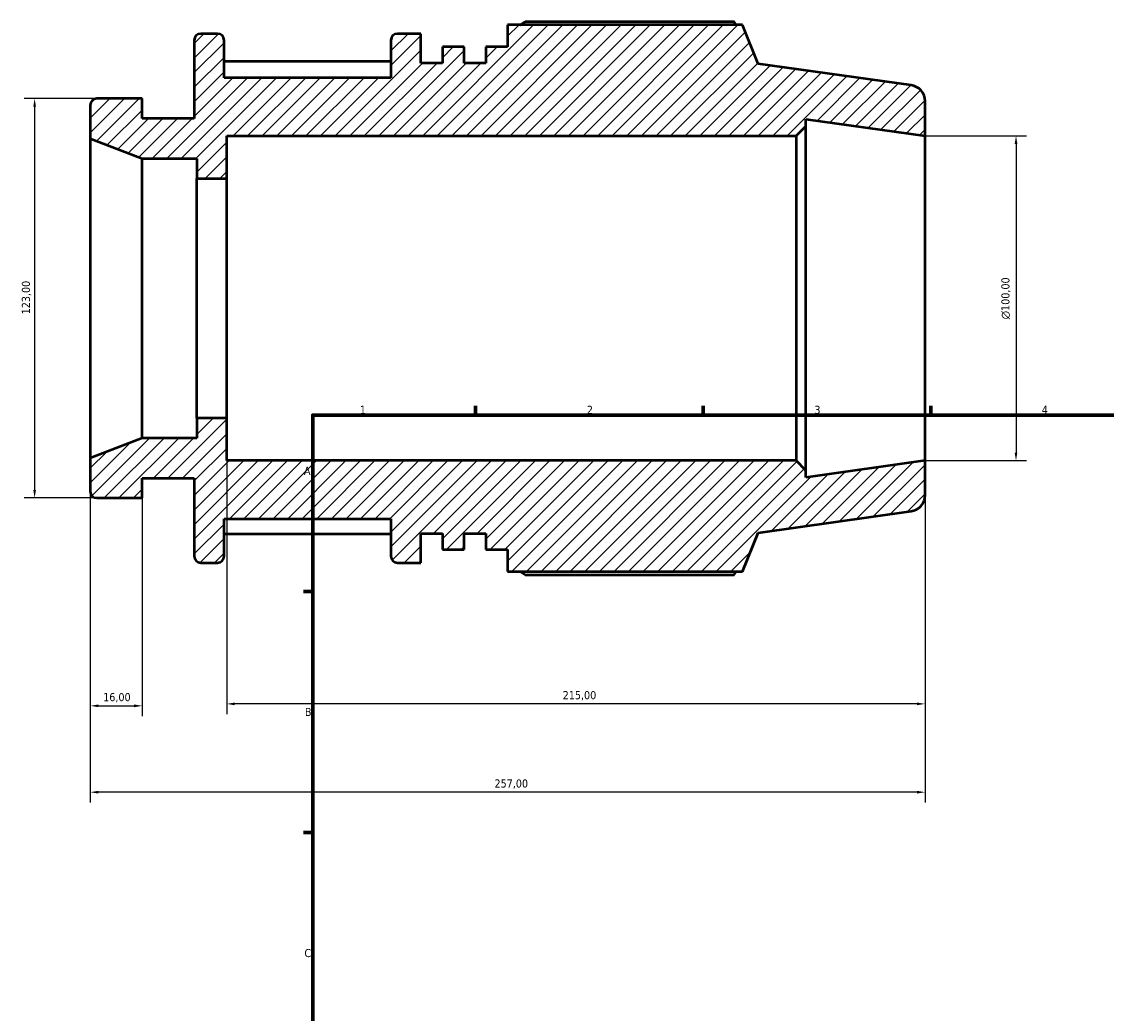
# Model space of a CAD drawing. Header units: millimetres. Extents: x -70 to 935, y -61 to 715.
# Tile 3 of 6: x -70 to 264, y 390 to 695. Entities that reach past the tile are written whole.
import ezdxf

# ---------------------------------------------------------------- set-up
doc = ezdxf.new("R2010")
doc.units = ezdxf.units.MM
for name, color, linetype, lineweight in [('Border (ISO)', 7, 'Continuous', 70), ('Dimension (ISO)', 7, 'Continuous', 25), ('Hatch (ISO)', 7, 'Continuous', 18), ('Visible (ISO)', 7, 'Continuous', 50)]:
    doc.layers.add(name, color=color, linetype=linetype, lineweight=lineweight)
doc.styles.add('Note Text (ISO)', font='tahoma.ttf')
doc.dimstyles.new('Default (ISO)', dxfattribs={"dimtxt": 2.5, "dimasz": 2.5, "dimexe": 3.175, "dimexo": 0, "dimgap": 0.762, "dimtad": 1, "dimrnd": 1e-08, "dimzin": 0, "dimtxsty": 'Note Text (ISO)', "dimcen": 0.09, "dimdle": 10, "dimclrd": 256, "dimclre": 256, "dimclrt": 232, "dimazin": 0, "dimtfac": 1.40208, "dimtmove": 0, "dimatfit": 3, "dimfxl": 1, "dimtolj": 1, "dimtzin": 0, "dimlwd": -1, "dimlwe": -1, "dimarcsym": 0})

# ---------------------------------------------------------------- blocks, each defined once
blk = doc.blocks.new('Borders Default Border')
at = {"layer": 'Border (ISO)'}
for p, q in [((70.08, 574), (70.08, 576.9)), ((140.17, 574), (140.17, 576.9)), ((210.25, 574), (210.25, 576.9)), ((20, 519.75), (17.1, 519.75)), ((20, 445.5), (17.1, 445.5))]:
    blk.add_line(p, q, dxfattribs=at)
at = {"layer": 'Border (ISO)', "flags": 128}
blk.add_lwpolyline([(20, 20), (20, 574), (821, 574), (821, 20), (20, 20)], dxfattribs=at)
at = {"layer": 'Border (ISO)', "color": 232, "true_color": 0xca0064, "char_height": 2.5, "attachment_point": 7, "style": 'Note Text (ISO)'}
for s, insert in [('1', (34.48, 574.4)), ('2', (104.37, 574.4)), ('3', (174.43, 574.35)), ('4', (244.42, 574.4)), ('A', (17.29, 555.62)), ('B', (17.59, 481.37)), ('C', (17.43, 407.08))]:
    blk.add_mtext(s, dxfattribs=dict(at, insert=insert))
blk = doc.blocks.new('*D7')
at = {"layer": 'Defpoints', "color": 0, "transparency": 16777216}
for p in [(208.5, 660), (208.5, 560), (236.5, 560)]:
    blk.add_point(p, dxfattribs=at)
at = {"layer": 'Dimension (ISO)', "transparency": 16777216}
for p, q in [((208.5, 660), (239.68, 660)), ((236.5, 657.5), (236.5, 562.5)), ((208.5, 560), (239.68, 560))]:
    blk.add_line(p, q, dxfattribs=at)
for points in [[(236.08, 657.5), (236.92, 657.5), (236.5, 660)], [(236.08, 562.5), (236.92, 562.5), (236.5, 560)]]:
    blk.add_solid(points, dxfattribs=at)
at = {"layer": 'Dimension (ISO)', "color": 232, "true_color": 0xca0064, "transparency": 16777216, "insert": (231.98, 603.51), "char_height": 2.5, "attachment_point": 1, "rotation": 90, "style": 'Note Text (ISO)'}
blk.add_mtext('\\A1;\\fAIGDT|b0|i0;\\H2.5000;\\ln\\fTahoma|b0|i0;\\H2.5000;100,00', dxfattribs=at)
blk = doc.blocks.new('*D9')
at = {"layer": 'Defpoints', "color": 0, "transparency": 16777216}
for p in [(-6.5, 573.1), (208.5, 560), (-6.5, 485.1)]:
    blk.add_point(p, dxfattribs=at)
at = {"layer": 'Dimension (ISO)', "transparency": 16777216}
for p, q in [((-6.5, 573.1), (-6.5, 481.93)), ((208.5, 560), (208.5, 481.93)), ((206, 485.1), (-4, 485.1))]:
    blk.add_line(p, q, dxfattribs=at)
for points in [[(-4, 485.52), (-4, 484.68), (-6.5, 485.1)], [(206, 485.52), (206, 484.68), (208.5, 485.1)]]:
    blk.add_solid(points, dxfattribs=at)
at = {"layer": 'Dimension (ISO)', "color": 232, "true_color": 0xca0064, "transparency": 16777216, "insert": (96.95, 489.04), "char_height": 2.5, "attachment_point": 1, "style": 'Note Text (ISO)'}
blk.add_mtext('\\A1;215,00', dxfattribs=at)
blk = doc.blocks.new('*D10')
at = {"layer": 'Defpoints', "color": 0, "transparency": 16777216}
for p in [(-48.5, 560.8), (-32.5, 548.5), (-32.5, 484.5)]:
    blk.add_point(p, dxfattribs=at)
at = {"layer": 'Dimension (ISO)', "transparency": 16777216}
for p, q in [((-48.5, 560.8), (-48.5, 481.32)), ((-32.5, 548.5), (-32.5, 481.32)), ((-46, 484.5), (-35, 484.5))]:
    blk.add_line(p, q, dxfattribs=at)
for points in [[(-46, 484.92), (-46, 484.08), (-48.5, 484.5)], [(-35, 484.92), (-35, 484.08), (-32.5, 484.5)]]:
    blk.add_solid(points, dxfattribs=at)
at = {"layer": 'Dimension (ISO)', "color": 232, "true_color": 0xca0064, "transparency": 16777216, "insert": (-44.52, 488.43), "char_height": 2.5, "attachment_point": 1, "style": 'Note Text (ISO)'}
blk.add_mtext('\\A1;16,00', dxfattribs=at)
blk = doc.blocks.new('*D11')
at = {"layer": 'Defpoints', "color": 0, "transparency": 16777216}
for p in [(-46.5, 671.5), (-65.63, 548.5), (-46.5, 548.5)]:
    blk.add_point(p, dxfattribs=at)
at = {"layer": 'Dimension (ISO)', "transparency": 16777216}
for p, q in [((-46.5, 671.5), (-68.81, 671.5)), ((-65.63, 669), (-65.63, 551)), ((-46.5, 548.5), (-68.81, 548.5))]:
    blk.add_line(p, q, dxfattribs=at)
for points in [[(-66.05, 669), (-65.22, 669), (-65.63, 671.5)], [(-66.05, 551), (-65.22, 551), (-65.63, 548.5)]]:
    blk.add_solid(points, dxfattribs=at)
at = {"layer": 'Dimension (ISO)', "color": 232, "true_color": 0xca0064, "transparency": 16777216, "insert": (-69.57, 605.05), "char_height": 2.5, "attachment_point": 1, "rotation": 90, "style": 'Note Text (ISO)'}
blk.add_mtext('\\A1;123,00', dxfattribs=at)
blk = doc.blocks.new('*D12')
at = {"layer": 'Defpoints', "color": 0, "transparency": 16777216}
for p in [(-48.5, 560.8), (208.5, 560), (-48.5, 457.91)]:
    blk.add_point(p, dxfattribs=at)
at = {"layer": 'Dimension (ISO)', "transparency": 16777216}
for p, q in [((-48.5, 560.8), (-48.5, 454.73)), ((208.5, 560), (208.5, 454.73)), ((206, 457.91), (-46, 457.91))]:
    blk.add_line(p, q, dxfattribs=at)
for points in [[(-46, 458.32), (-46, 457.49), (-48.5, 457.91)], [(206, 458.32), (206, 457.49), (208.5, 457.91)]]:
    blk.add_solid(points, dxfattribs=at)
at = {"layer": 'Dimension (ISO)', "color": 232, "true_color": 0xca0064, "transparency": 16777216, "insert": (75.95, 461.84), "char_height": 2.5, "attachment_point": 1, "style": 'Note Text (ISO)'}
blk.add_mtext('\\A1;257,00', dxfattribs=at)

msp = doc.modelspace()

# ---------------------------------------------------------------- hatches: boundary and pattern name
at = {"layer": 'Hatch (ISO)'}
h = msp.add_hatch(dxfattribs=at)
h.set_pattern_fill('ANSI31', color=256, scale=25.4, style=0)
h.set_pattern_definition([(45, (0, 0), (-2.245064, 2.245064), [])])
edge = h.paths.add_edge_path()
edge.add_ellipse((203.5, 549.346), major_axis=(0.696, -4.951), ratio=1, start_angle=0, end_angle=82)
edge.add_line((208.5, 549.346), (208.5, 560))
edge.add_line((208.5, 560), (171.786, 554.84))
edge.add_line((171.786, 554.84), (171.786, 557))
edge.add_line((171.786, 557), (168.786, 560))
edge.add_line((168.786, 560), (-6.5, 560))
edge.add_line((-6.5, 560), (-6.5, 573.1))
edge.add_line((-6.5, 573.1), (-15.679, 573.1))
edge.add_line((-15.679, 573.1), (-15.679, 566.95))
edge.add_line((-15.679, 566.95), (-32.5, 566.95))
edge.add_line((-32.5, 566.95), (-48.5, 560.8))
edge.add_line((-48.5, 560.8), (-48.5, 550.5))
edge.add_ellipse((-46.5, 550.5), major_axis=(-2, 0), ratio=1, start_angle=0, end_angle=90)
edge.add_line((-46.5, 548.5), (-32.5, 548.5))
edge.add_line((-32.5, 548.5), (-32.5, 554.65))
edge.add_line((-32.5, 554.65), (-16.5, 554.65))
edge.add_line((-16.5, 554.65), (-16.5, 530.55))
edge.add_ellipse((-14.5, 530.55), major_axis=(-2, 0), ratio=1, start_angle=0, end_angle=90)
edge.add_line((-14.5, 528.55), (-9.321, 528.55))
edge.add_ellipse((-9.321, 530.55), major_axis=(0, -2), ratio=1, start_angle=0, end_angle=90)
edge.add_line((-7.321, 530.55), (-7.321, 542.125))
edge.add_line((-7.321, 542.125), (44.079, 542.125))
edge.add_line((44.079, 542.125), (44.079, 530.55))
edge.add_ellipse((46.079, 530.55), major_axis=(-2, 0), ratio=1, start_angle=0, end_angle=90)
edge.add_line((46.079, 528.55), (53.257, 528.55))
edge.add_line((53.257, 528.55), (53.257, 537.6))
edge.add_line((53.257, 537.6), (59.943, 537.6))
edge.add_line((59.943, 537.6), (59.943, 532.622))
edge.add_line((59.943, 532.622), (66.629, 532.622))
edge.add_line((66.629, 532.622), (66.629, 537.6))
edge.add_line((66.629, 537.6), (73.314, 537.6))
edge.add_line((73.314, 537.6), (73.314, 532.622))
edge.add_line((73.314, 532.622), (80, 532.622))
edge.add_line((80, 532.622), (80, 525.835))
edge.add_line((80, 525.835), (152.275, 525.835))
edge.add_line((152.275, 525.835), (157.1, 537.776))
edge.add_line((157.1, 537.776), (204.196, 544.395))
edge = h.paths.add_edge_path()
edge.add_ellipse((203.5, 670.654), major_axis=(5, 0), ratio=1, start_angle=0, end_angle=82)
edge.add_line((204.196, 675.605), (157.1, 682.224))
edge.add_line((157.1, 682.224), (152.275, 694.165))
edge.add_line((152.275, 694.165), (80, 694.165))
edge.add_line((80, 694.165), (80, 687.377))
edge.add_line((80, 687.378), (73.314, 687.378))
edge.add_line((73.314, 687.378), (73.314, 682.4))
edge.add_line((73.314, 682.4), (66.629, 682.4))
edge.add_line((66.629, 682.4), (66.629, 687.377))
edge.add_line((66.629, 687.378), (59.943, 687.378))
edge.add_line((59.943, 687.378), (59.943, 682.4))
edge.add_line((59.943, 682.4), (53.257, 682.4))
edge.add_line((53.257, 682.4), (53.257, 691.45))
edge.add_line((53.257, 691.45), (46.079, 691.45))
edge.add_ellipse((46.079, 689.45), major_axis=(0, 2), ratio=1, start_angle=0, end_angle=90)
edge.add_line((44.079, 689.45), (44.079, 677.875))
edge.add_line((44.079, 677.875), (-7.321, 677.875))
edge.add_line((-7.321, 677.875), (-7.321, 689.45))
edge.add_ellipse((-9.321, 689.45), major_axis=(2, 0), ratio=1, start_angle=0, end_angle=90)
edge.add_line((-9.321, 691.45), (-14.5, 691.45))
edge.add_ellipse((-14.5, 689.45), major_axis=(0, 2), ratio=1, start_angle=0, end_angle=90)
edge.add_line((-16.5, 689.45), (-16.5, 665.35))
edge.add_line((-16.5, 665.35), (-32.5, 665.35))
edge.add_line((-32.5, 665.35), (-32.5, 671.5))
edge.add_line((-32.5, 671.5), (-46.5, 671.5))
edge.add_ellipse((-46.5, 669.5), major_axis=(0, 2), ratio=1, start_angle=0, end_angle=90)
edge.add_line((-48.5, 669.5), (-48.5, 659.2))
edge.add_line((-48.5, 659.2), (-32.5, 653.05))
edge.add_line((-32.5, 653.05), (-15.679, 653.05))
edge.add_line((-15.679, 653.05), (-15.679, 646.9))
edge.add_line((-15.679, 646.9), (-6.5, 646.9))
edge.add_line((-6.5, 646.9), (-6.5, 660))
edge.add_line((-6.5, 660), (168.786, 660))
edge.add_line((168.786, 660), (171.786, 663))
edge.add_line((171.786, 663), (171.786, 665.16))
edge.add_line((171.786, 665.16), (208.5, 660))
edge.add_line((208.5, 660), (208.5, 670.654))

# ---------------------------------------------------------------- linework, layer by layer
at = {"layer": 'Visible (ISO)'}
for p, q in [((149.716, 695.154), (85.43, 695.154)), ((-9.321, 691.45), (-14.5, 691.45)), ((53.257, 691.45), (46.079, 691.45)), ((53.257, 682.4), (53.257, 691.45)), ((152.275, 694.165), (80, 694.165)), ((80, 694.165), (80, 687.378)), ((157.1, 682.224), (152.275, 694.165)), ((-16.5, 689.45), (-16.5, 665.35)), ((-7.321, 677.875), (-7.321, 689.45)), ((44.079, 689.45), (44.079, 677.875)), ((66.629, 687.378), (59.943, 687.378)), ((59.943, 687.378), (59.943, 682.4)), ((66.629, 682.4), (66.629, 687.378)), ((80, 687.378), (73.314, 687.378)), ((73.314, 687.378), (73.314, 682.4)), ((44.079, 682.883), (-7.321, 682.883)), ((59.943, 682.4), (53.257, 682.4)), ((73.314, 682.4), (66.629, 682.4)), ((204.196, 675.605), (157.1, 682.224)), ((44.079, 677.875), (-7.321, 677.875)), ((-32.5, 671.5), (-46.5, 671.5)), ((-32.5, 665.35), (-32.5, 671.5)), ((-48.5, 669.5), (-48.5, 659.2)), ((208.5, 660), (208.5, 670.654)), ((-16.5, 665.35), (-32.5, 665.35)), ((171.786, 663), (171.786, 665.16)), ((171.786, 665.16), (208.5, 660)), ((168.786, 660), (171.786, 663)), ((171.786, 557), (171.786, 663)), ((-48.5, 659.2), (-32.5, 653.05)), ((-48.5, 659.2), (-48.5, 560.8)), ((-6.5, 646.9), (-6.5, 660)), ((-6.5, 660), (168.786, 660)), ((168.786, 660), (168.786, 560)), ((208.5, 560), (208.5, 660)), ((-32.5, 653.05), (-15.679, 653.05)), ((-32.5, 566.95), (-32.5, 653.05)), ((-15.679, 653.05), (-15.679, 646.9)), ((-15.679, 646.9), (-6.5, 646.9)), ((-15.679, 573.1), (-15.679, 646.9)), ((-6.5, 573.1), (-6.5, 646.9)), ((-6.5, 573.1), (-15.679, 573.1)), ((-15.679, 573.1), (-15.679, 566.95)), ((-6.5, 560), (-6.5, 573.1)), ((-32.5, 566.95), (-48.5, 560.8)), ((-15.679, 566.95), (-32.5, 566.95)), ((-48.5, 560.8), (-48.5, 550.5)), ((168.786, 560), (-6.5, 560)), ((171.786, 557), (168.786, 560)), ((208.5, 560), (171.786, 554.84)), ((208.5, 549.346), (208.5, 560)), ((-32.5, 548.5), (-32.5, 554.65)), ((-32.5, 554.65), (-16.5, 554.65)), ((-16.5, 554.65), (-16.5, 530.55)), ((171.786, 554.84), (171.786, 557)), ((-46.5, 548.5), (-32.5, 548.5)), ((157.1, 537.776), (204.196, 544.395)), ((-7.321, 530.55), (-7.321, 542.125)), ((-7.321, 542.125), (44.079, 542.125)), ((44.079, 542.125), (44.079, 530.55)), ((53.257, 528.55), (53.257, 537.6)), ((53.257, 537.6), (59.943, 537.6)), ((59.943, 537.6), (59.943, 532.622)), ((66.629, 532.622), (66.629, 537.6)), ((66.629, 537.6), (73.314, 537.6)), ((73.314, 537.6), (73.314, 532.622)), ((152.275, 525.835), (157.1, 537.776)), ((-7.321, 537.502), (44.079, 537.502)), ((59.943, 532.622), (66.629, 532.622)), ((73.314, 532.622), (80, 532.622)), ((80, 532.622), (80, 525.835)), ((-14.5, 528.55), (-9.321, 528.55)), ((46.079, 528.55), (53.257, 528.55)), ((80, 525.835), (152.275, 525.835)), ((85.43, 524.846), (149.716, 524.846))]:
    msp.add_line(p, q, dxfattribs=at)
for centre, radius, start, end in [((-14.5, 689.45), 2, 90, 180), ((-9.321, 689.45), 2, 0, 90), ((46.079, 689.45), 2, 90, 180), ((203.5, 670.654), 5, 0, 82), ((-46.5, 669.5), 2, 90, 180), ((-46.5, 550.5), 2, 180, 270), ((203.5, 549.346), 5, 278, 0), ((-14.5, 530.55), 2, 180, 270), ((-9.321, 530.55), 2, 270, 0), ((46.079, 530.55), 2, 180, 270)]:
    msp.add_arc(centre, radius, start, end, dxfattribs=at)
for points, weights in [([(83.853, 694.165), (84.628, 694.655), (85.43, 695.154)], [1.01061988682, 1.01248910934, 1.014211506]), ([(150.353, 694.165), (150.04, 694.655), (149.716, 695.154)], [1.00203528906, 1.00109128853, 1]), ([(85.43, 524.846), (84.628, 525.345), (83.853, 525.835)], [1.014211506, 1.01248910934, 1.01061988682]), ([(149.716, 524.846), (150.04, 525.345), (150.353, 525.835)], [1, 1.00109128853, 1.00203528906])]:
    msp.add_rational_spline(points, weights, degree=2, dxfattribs=at)

# ---------------------------------------------------------------- block references
msp.add_blockref('Borders Default Border', (0, 0))

# ---------------------------------------------------------------- dimensions: what is measured, and where the dimension line sits
at = {"layer": 'Dimension (ISO)'}
for base, p1, p2, angle, picture, middle in [((-65.633, 548.5), (-46.5, 671.5), (-46.5, 548.5), 90, '*D11', (-65.633, 610)), ((-6.5, 485.1), (208.5, 560), (-6.5, 573.1), 180, '*D9', (102, 485.1)), ((-32.5, 484.5), (-48.5, 560.8), (-32.5, 548.5), 180, '*D10', (-40.5, 484.5))]:
    dim = msp.add_linear_dim(base=base, p1=p1, p2=p2, angle=angle, dimstyle='Default (ISO)', override={"dimdec": 2, "dimtp": 0, "dimtm": 0, "dimtdec": 2, "dimtofl": 0, "dimatfit": 1}, dxfattribs=at)
    dim.commit()
    dim.dimension.update_dxf_attribs({"geometry": picture, "text_midpoint": middle, "dimtype": 160})
dim = msp.add_linear_dim(base=(236.5, 560), p1=(208.5, 660), p2=(208.5, 560), angle=90, text='\\fAIGDT|b0|i0;\\H2.5000;\\ln\\fTahoma|b0|i0;\\H2.5000;<>', dimstyle='Default (ISO)', override={"dimdec": 2, "dimtp": 0, "dimtm": 0, "dimtdec": 2, "dimtofl": 0, "dimatfit": 1}, dxfattribs=at)
dim.commit()
dim.dimension.update_dxf_attribs({"geometry": '*D7', "text_midpoint": (236.5, 610), "dimtype": 160})
dim = msp.add_linear_dim(base=(-48.5, 457.906), p1=(208.5, 560), p2=(-48.5, 560.8), dimstyle='Default (ISO)', override={"dimdec": 2, "dimtp": 0, "dimtm": 0, "dimtdec": 2, "dimtofl": 0, "dimatfit": 1}, dxfattribs=at)
dim.commit()
dim.dimension.update_dxf_attribs({"geometry": '*D12', "text_midpoint": (81, 457.906), "dimtype": 160})

doc.saveas('drawing.dxf')
